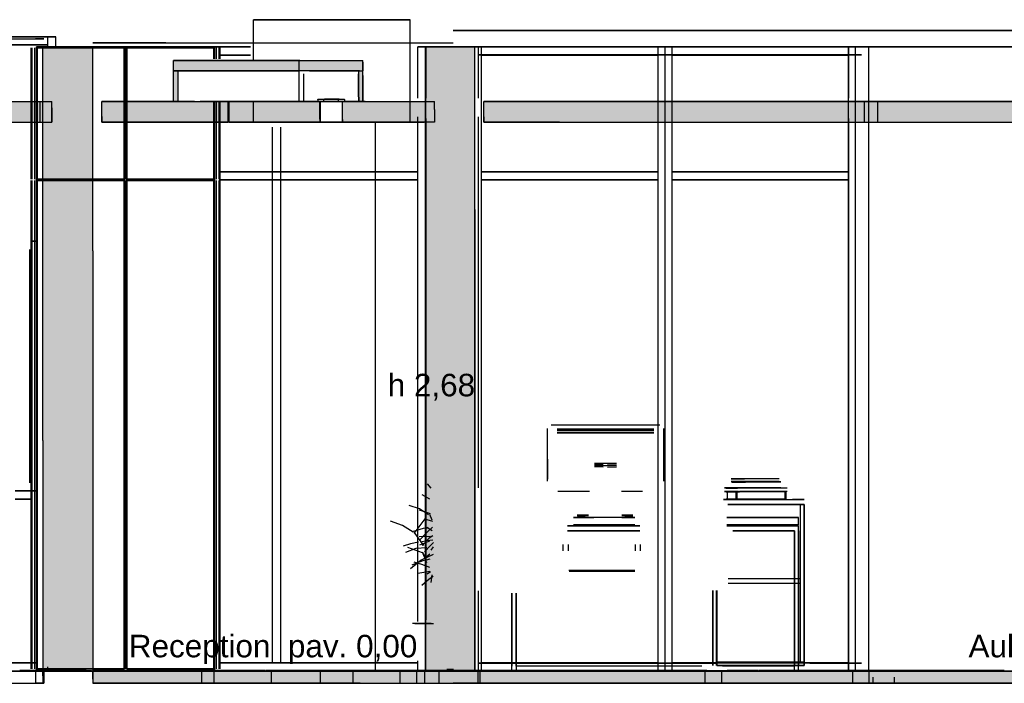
# Model space of a CAD drawing. Header units: millimetres. Extents: x -8253 to 34045, y -61360 to 6071.
# Tile 14 of 67: x 11052 to 15862, y -50060 to -46817. Entities that reach past the tile are written whole.
import ezdxf
from ezdxf.enums import TextEntityAlignment as Align

# ---------------------------------------------------------------- set-up
doc = ezdxf.new("R2010")
doc.units = ezdxf.units.MM
for name, color, linetype in [('S-QUOTE', 40, 'Continuous'), ('S-TAGLIO-ALTRO', 8, 'Continuous'), ('S-TAGLIO-CS', 9, 'Continuous'), ('S-TAGLIO-NUOVO', 40, 'Continuous'), ('S-TAGLIO-PAV', 33, 'Continuous'), ('S-TAGLIO-SOFF', 8, 'Continuous'), ('S-TESTI', 7, 'Continuous'), ('S-VISTA', 8, 'Continuous'), ('S-VISTA-ARREDI', 9, 'Continuous')]:
    doc.layers.add(name, color=color, linetype=linetype)
doc.styles.add('VISIO', font='arial.ttf')

msp = doc.modelspace()

# ---------------------------------------------------------------- hatches: boundary and pattern name
at = {"layer": 'S-TAGLIO-ALTRO'}
msp.add_hatch(color=8, dxfattribs=at).paths.add_polyline_path([(11164, -50000), (11164, -48874), (11164, -46950), (11320, -46950), (11410, -46950), (11410, -47946), (11410, -50000), (11246, -50000), (11164, -50000)])
at = {"layer": 'S-TAGLIO-CS'}
for points in [[(12708, -47068), (12468, -47068), (12420, -47068), (11824, -47068), (11810, -47068), (11808, -47068), (11804, -47068), (11804, -47066), (11804, -47016), (12404, -47016), (12408, -47016), (12420, -47016), (12728, -47016), (12728, -47024), (12728, -47068), (12712, -47068), (12708, -47068)], [(11810, -47068), (11824, -47068), (11824, -47216), (11804, -47216), (11804, -47214), (11804, -47068), (11808, -47068), (11810, -47068)], [(12708, -47068), (12712, -47068), (12728, -47068), (12728, -47090), (12728, -47216), (12712, -47216), (12708, -47216), (12708, -47212), (12708, -47196), (12708, -47194), (12708, -47082), (12708, -47068)], [(10718, -47316), (10704, -47316), (10704, -47220), (10704, -47216), (10708, -47216), (10712, -47216), (10718, -47216), (10750, -47216), (10756, -47216), (10784, -47216), (10798, -47216), (10804, -47216), (11208, -47216), (11208, -47248), (11208, -47316), (10756, -47316), (10750, -47316), (10718, -47316)], [(12518, -47316), (12440, -47316), (12332, -47316), (11826, -47316), (11454, -47316), (11454, -47290), (11454, -47216), (11804, -47216), (11824, -47216), (11906, -47216), (11934, -47216), (12440, -47216), (12508, -47216), (12512, -47216), (12518, -47216), (12518, -47302), (12518, -47316)], [(13080, -47316), (12740, -47316), (12628, -47316), (12628, -47304), (12628, -47216), (12640, -47216), (12708, -47216), (12712, -47216), (12728, -47216), (12740, -47216), (13080, -47216), (13080, -47256), (13080, -47316)], [(18892, -47316), (18250, -47316), (18198, -47316), (18004, -47316), (14106, -47316), (14050, -47316), (14034, -47316), (13690, -47316), (13320, -47316), (13320, -47292), (13320, -47216), (13690, -47216), (14034, -47216), (14050, -47216), (14106, -47216), (14300, -47216), (18198, -47216), (18250, -47216), (18892, -47216), (19268, -47216), (19268, -47230), (19268, -47316), (18892, -47316)]]:
    msp.add_hatch(color=9, dxfattribs=at).paths.add_polyline_path(points)
at = {"layer": 'S-TAGLIO-NUOVO'}
msp.add_hatch(color=40, dxfattribs=at).paths.add_polyline_path([(13276, -50000), (13260, -50000), (13098, -50000), (13036, -50000), (13036, -49206), (13036, -47140), (13036, -46950), (13050, -46950), (13212, -46950), (13276, -46950), (13276, -47744), (13276, -49810), (13276, -50000)])
at = {"layer": 'S-TAGLIO-PAV'}
for points in [[(11766, -50000), (11410, -50000), (11410, -49998), (11500, -49998), (12200, -49998), (12216, -49998), (12252, -49998), (12252, -50000), (11766, -50000)], [(11410, -50060), (11410, -50040), (11410, -50000), (11766, -50000), (12252, -50000), (12254, -50000), (12256, -50000), (13456, -50000), (13458, -50000), (13460, -50000), (14176, -50000), (14660, -50000), (14662, -50000), (14802, -50000), (15460, -50000), (15862, -50000), (15864, -50000), (16360, -50000), (16472, -50000), (17064, -50000), (17066, -50000), (17068, -50000), (18268, -50000), (18270, -50000), (18272, -50000), (19230, -50000), (19230, -50008), (19230, -50060), (16472, -50060), (16360, -50060), (15582, -50060), (14856, -50060), (13860, -50060), (13668, -50060), (13432, -50060), (13170, -50060), (12926, -50060), (12854, -50060), (12716, -50060), (11410, -50060)], [(13456, -50000), (12256, -50000), (12256, -49998), (12756, -49998), (13456, -49998), (13456, -50000)], [(14176, -50000), (13460, -50000), (13460, -49998), (14360, -49998), (14660, -49998), (14660, -50000), (14176, -50000)], [(14802, -50000), (14662, -50000), (14662, -49998), (14716, -49998), (14738, -49998), (14776, -49998), (14914, -49998), (15862, -49998), (15862, -50000), (15460, -50000), (14802, -50000)]]:
    msp.add_hatch(color=33, dxfattribs=at).paths.add_polyline_path(points)

# ---------------------------------------------------------------- linework, layer by layer
at = {"layer": 'S-QUOTE'}
msp.add_line((12790, -49998), (12790, -47317), dxfattribs=at)
at = {"layer": 'S-TAGLIO-ALTRO'}
for p, q in [((11165, -48874.2), (11165, -46950)), ((11319.6, -46950), (11165, -46950)), ((11319.6, -46950), (11410, -46950)), ((11410, -47946.9), (11410, -46950)), ((11410, -47946.9), (11410, -50000)), ((11165, -48874.2), (11165, -50000)), ((11245.1, -50000), (11165, -50000)), ((11245.1, -50000), (11410, -50000))]:
    msp.add_line(p, q, dxfattribs=at)
at = {"layer": 'S-TAGLIO-CS'}
for p, q in [((12404, -47017), (11804, -47017)), ((11804, -47065.9), (11804, -47017)), ((12407.2, -47017), (12404, -47017)), ((12420, -47017), (12407.2, -47017)), ((12420, -47017), (12729, -47017)), ((12729, -47024.4), (12729, -47017)), ((12729, -47024.4), (12729, -47067)), ((11804, -47065.9), (11804, -47067)), ((11804, -47067), (11807.2, -47067)), ((11804, -47067), (11824, -47067)), ((11804, -47213.6), (11804, -47067)), ((11809.9, -47067), (11807.2, -47067)), ((12420, -47067), (11809.9, -47067)), ((11824, -47067.2), (11824, -47217)), ((12467.3, -47067), (12420, -47067)), ((12440, -47211.9), (12440, -47082)), ((12467.3, -47067), (12729, -47067)), ((12707, -47193.4), (12707, -47082)), ((12711.9, -47067), (12709, -47067)), ((12709, -47195.5), (12709, -47067)), ((12711.9, -47067), (12729, -47067)), ((12729, -47089.2), (12729, -47067)), ((12729, -47089.2), (12729, -47217)), ((10756.2, -47217), (11209, -47217)), ((11209, -47247.5), (11209, -47217)), ((11906, -47217), (11454, -47217)), ((11454, -47290.3), (11454, -47217)), ((11804, -47213.6), (11804, -47217)), ((11824, -47217), (11804, -47217)), ((11906, -47217), (11933.2, -47217)), ((12439.9, -47217), (11933.2, -47217)), ((12439.9, -47217), (12518.6, -47217)), ((12508.5, -47205), (12512.5, -47205)), ((12508.5, -47206.5), (12508.5, -47205)), ((12508.5, -47206.5), (12508.5, -47217)), ((12512.5, -47217), (12508.5, -47217)), ((12512.5, -47205), (12538.7, -47205)), ((12512.5, -47217), (12538.7, -47217)), ((12518.6, -47302.7), (12518.6, -47217)), ((12538.7, -47214.9), (12538.7, -47205)), ((12538.7, -47214.9), (12538.7, -47217)), ((12612.7, -47205), (12609, -47205)), ((12609, -47215.5), (12609, -47205)), ((12609, -47215.5), (12609, -47217)), ((12612.7, -47217), (12609, -47217)), ((12612.7, -47205), (12639, -47205)), ((12639, -47217), (12612.7, -47217)), ((12740.2, -47217), (12629, -47217)), ((12629, -47304.3), (12629, -47217)), ((12639, -47206.5), (12639, -47205)), ((12639, -47206.5), (12639, -47217)), ((12707, -47193.4), (12707, -47212)), ((12709, -47195.5), (12709, -47217)), ((12711.9, -47217), (12709, -47217)), ((12729, -47217), (12711.9, -47217)), ((12740.2, -47217), (13079, -47217)), ((13079, -47256.1), (13079, -47217)), ((13690.1, -47217), (13319, -47217)), ((13319, -47291.9), (13319, -47217)), ((13690.1, -47217), (14033.5, -47217)), ((14033.5, -47217), (14050, -47217)), ((14050, -47217), (14105.4, -47217)), ((14105.4, -47217), (14299.3, -47217)), ((18197.5, -47217), (14299.3, -47217)), ((11209, -47247.5), (11209, -47317)), ((13079, -47256.1), (13079, -47317)), ((10756.2, -47317), (11209, -47317)), ((11454, -47290.3), (11454, -47317)), ((11825.4, -47317), (11454, -47317)), ((12332.1, -47317), (11825.4, -47317)), ((12439.9, -47317), (12332.1, -47317)), ((12518.6, -47317), (12439.9, -47317)), ((12518.6, -47302.7), (12518.6, -47317)), ((12629, -47304.3), (12629, -47317)), ((12740.2, -47317), (12629, -47317)), ((13079, -47317), (12740.2, -47317)), ((13319, -47291.9), (13319, -47317)), ((13690.1, -47317), (13319, -47317)), ((13690.1, -47317), (14033.5, -47317)), ((14033.5, -47317), (14050, -47317)), ((14050, -47317), (14105.4, -47317)), ((14105.4, -47317), (18003.7, -47317))]:
    msp.add_line(p, q, dxfattribs=at)
at = {"layer": 'S-TAGLIO-NUOVO'}
for p, q in [((13049.9, -46950), (13035, -46950)), ((13035, -47139.6), (13035, -46950)), ((13212.5, -46950), (13035, -46950)), ((13035, -49205.6), (13035, -46950)), ((13049.9, -46950), (13275, -46950)), ((13212.5, -46950), (13275, -46950)), ((13275, -49810.4), (13275, -46950)), ((13275, -47744.4), (13275, -46950)), ((13035, -47139.6), (13035, -50000)), ((13275, -47744.4), (13275, -50000)), ((13035, -49205.6), (13035, -50000)), ((13275, -49810.4), (13275, -50000)), ((13260.1, -50000), (13035, -50000)), ((13097.5, -50000), (13035, -50000)), ((13097.5, -50000), (13275, -50000)), ((13260.1, -50000), (13275, -50000))]:
    msp.add_line(p, q, dxfattribs=at)
at = {"layer": 'S-TAGLIO-PAV'}
for p, q in [((3487.7, -50000), (11165, -50000)), ((11052.3, -50000), (11053, -50000)), ((11059.3, -49998), (11053, -49998)), ((11053, -49998.2), (11053, -50000)), ((11059.3, -49998), (11064.5, -49998)), ((11064.5, -49998), (11070.8, -49998)), ((11070.8, -49998), (11071.9, -49998)), ((11071.9, -49998), (11165, -49998)), ((11165, -49999.7), (11165, -49998)), ((11165, -50023.1), (11165, -50000)), ((11319.6, -50000), (11165, -50000)), ((11165, -50023.1), (11165, -50060)), ((11319.6, -50000), (11410, -50000)), ((11499.5, -49998), (11410, -49998)), ((11410, -49998.3), (11410, -50000)), ((11410, -50040.4), (11410, -50000)), ((11766.8, -50000), (11410, -50000)), ((12200.1, -49998), (11499.5, -49998)), ((11766.8, -50000), (14175.4, -50000)), ((12215.1, -49998), (12200.1, -49998)), ((12215.1, -49998), (12253, -49998)), ((12253, -49999.8), (12253, -49998)), ((12253.4, -50000), (12256, -50000)), ((12755.6, -49998), (12256, -49998)), ((12256, -49998.8), (12256, -49998)), ((12256, -49998.8), (12256, -50000)), ((12755.6, -49998), (13456, -49998)), ((13456, -49999.2), (13456, -49998)), ((13456, -49999.2), (13456, -50000)), ((13456, -50000), (13457.9, -50000)), ((13457.9, -50000), (13459, -50000)), ((14359.6, -49998), (13459, -49998)), ((13459, -49999.5), (13459, -49998)), ((14175.4, -50000), (14802.9, -50000)), ((14359.6, -49998), (14659, -49998)), ((14659, -49998.5), (14659, -50000)), ((14661.3, -50000), (14659, -50000)), ((14661.3, -50000), (14662, -50000)), ((14716.5, -49998), (14662, -49998)), ((14662, -49998.2), (14662, -50000)), ((14716.5, -49998), (14738.7, -49998)), ((14738.7, -49998), (14775.1, -49998)), ((14775.1, -49998), (14914.4, -49998)), ((15460.4, -50000), (14802.9, -50000)), ((14914.4, -49998), (15862, -49998)), ((16359.9, -50000), (15460.4, -50000)), ((15862, -49999.6), (15862, -49998)), ((15862.6, -50000), (15862, -50000)), ((9360.1, -50060), (11165, -50060)), ((11410, -50040.4), (11410, -50060)), ((12716, -50060), (11410, -50060)), ((12716, -50060), (12853.9, -50060)), ((12853.9, -50060), (12926.7, -50060)), ((12926.7, -50060), (13170, -50060)), ((13432.3, -50060), (13170, -50060)), ((13667.2, -50060), (13432.3, -50060)), ((13861, -50060), (13667.2, -50060)), ((14856.9, -50060), (13861, -50060)), ((15581.2, -50060), (14856.9, -50060)), ((16359.9, -50060), (15581.2, -50060))]:
    msp.add_line(p, q, dxfattribs=at)
at = {"layer": 'S-TAGLIO-SOFF'}
for p, q in [((13432.3, -46870), (13170, -46870)), ((13667.2, -46870), (13432.3, -46870)), ((16359.9, -46870), (13667.2, -46870)), ((9360.1, -46910), (11165, -46910)), ((11766.8, -46930), (11410, -46930)), ((11766.8, -46930), (12716, -46930)), ((12716, -46930), (12853.9, -46930)), ((12853.9, -46930), (12926.7, -46930)), ((12926.7, -46930), (13157.7, -46930)), ((13157.7, -46930), (13170, -46930))]:
    msp.add_line(p, q, dxfattribs=at)
at = {"layer": 'S-VISTA'}
for p, q in [((12959, -46817), (12195, -46817)), ((12195, -46817), (12959, -46817)), ((12195, -47017), (12195, -46817)), ((12195, -47017), (12195, -46817)), ((12959, -47317), (12959, -46817)), ((12959, -47317), (12959, -46817)), ((13170, -46870), (13290, -46870)), ((13290, -46870), (15325, -46870)), ((14400, -46870), (13290, -46870)), ((13300, -46870), (14400, -46870)), ((14400, -46870), (14480, -46870)), ((14480, -46870), (14400, -46870)), ((14480, -46870), (15120, -46870)), ((15120, -46870), (14480, -46870)), ((15120, -46870), (15200, -46870)), ((15220, -46870), (15120, -46870)), ((15200, -46870), (16060, -46870)), ((15325, -46870), (15220, -46870)), ((7721, -46900), (11189, -46900)), ((11189, -46900), (7721, -46900)), ((7721, -46940), (11189, -46940)), ((11189, -46940), (7721, -46940)), ((7721, -46940), (11189, -46940)), ((11189, -46940), (7721, -46940)), ((7820, -46910), (11170, -46910)), ((11170, -46910), (11130, -46910)), ((11130, -46910), (11165, -46910)), ((11189, -46900), (11229, -46900)), ((11229, -46900), (11189, -46900)), ((11189, -46950), (11189, -46900)), ((11189, -46950), (11189, -46900)), ((11189, -46940), (11189, -46900)), ((11189, -46940), (11189, -46900)), ((11229, -46950), (11229, -46900)), ((11229, -46950), (11229, -46900)), ((11410, -46930), (11940, -46930)), ((11940, -46930), (12000, -46930)), ((12000, -46930), (12224, -46930)), ((12950, -46930), (12990, -46930)), ((12990, -46930), (13030, -46930)), ((13030, -46930), (13100, -46930)), ((13100, -46930), (13170, -46930)), ((11109, -47597), (11109, -46955)), ((11109, -47597), (11109, -46955)), ((11109, -47597), (11109, -46955)), ((11109, -47597), (11109, -46955)), ((11113, -47597), (11113, -46955)), ((11113, -47597), (11113, -46955)), ((11113, -47597), (11113, -46955)), ((11113, -47597), (11113, -46955)), ((11127, -47597), (11127, -46955)), ((11127, -47597), (11127, -46955)), ((11127, -47597), (11127, -46955)), ((11127, -47597), (11127, -46955)), ((11135, -46950), (11165, -46950)), ((11300, -46950), (11135, -46950)), ((11135, -50000), (11135, -46950)), ((11135, -46950), (12005, -46950)), ((12005, -46950), (11135, -46950)), ((11135, -50000), (11135, -46950)), ((11135, -50000), (11135, -46950)), ((11135, -47597), (11135, -46955)), ((11135, -47597), (11135, -46955)), ((11567, -46955), (11135, -46955)), ((11135, -47597), (11135, -46955)), ((11135, -47597), (11135, -46955)), ((11139, -47597), (11139, -46955)), ((11139, -46955), (11563, -46955)), ((11139, -47597), (11139, -46955)), ((11290, -46950), (11165, -46950)), ((11165, -46950), (11290, -46950)), ((11405, -46950), (11165, -46950)), ((11410, -46950), (11165, -46950)), ((11170, -46950), (11290, -46950)), ((11185, -46950), (11265, -46950)), ((11350, -46950), (11290, -46950)), ((11290, -46950), (11400, -46950)), ((11290, -46950), (11405, -46950)), ((11360, -46950), (11300, -46950)), ((11400, -46950), (11350, -46950)), ((11405, -46950), (11360, -46950)), ((11640, -46950), (11410, -46950)), ((11563, -47597), (11563, -46955)), ((11567, -47597), (11567, -46955)), ((11567, -47597), (11567, -46955)), ((12005, -46955), (11573, -46955)), ((11573, -47597), (11573, -46955)), ((11573, -47597), (11573, -46955)), ((11577, -46955), (12001, -46955)), ((11577, -47597), (11577, -46955)), ((11578, -46950), (11618, -46950)), ((11618, -46950), (11578, -46950)), ((11595, -46950), (11631, -46950)), ((11675, -46950), (11595, -46950)), ((11618, -46950), (12180.2, -46950)), ((12180.2, -46950), (11618, -46950)), ((11631, -46950), (11670, -46950)), ((11675, -46950), (11640, -46950)), ((11705, -46950), (11675, -46950)), ((12001, -47008.5), (12001, -46955)), ((12005, -47000), (12005, -46950)), ((12005, -47008.5), (12005, -46955)), ((12005, -47008.5), (12005, -46955)), ((12013, -47008.5), (12013, -46955)), ((12026.9, -46990), (12180.2, -46990)), ((12180.2, -46990), (12026.9, -46990)), ((12026.9, -46990), (12180.2, -46990)), ((12180.2, -46990), (12026.9, -46990)), ((12027, -47008.5), (12027, -46955)), ((12027, -47008.5), (12027, -46955)), ((12027, -47008.5), (12027, -46955)), ((12027, -47008.5), (12027, -46955)), ((12031, -47008.5), (12031, -46955)), ((12031, -47008.5), (12031, -46955)), ((12031, -47008.5), (12031, -46955)), ((12031, -47008.5), (12031, -46955)), ((12998, -46950), (13038, -46950)), ((13038, -46950), (12998, -46950)), ((12998, -47200), (12998, -46950)), ((12998, -47200), (12998, -46950)), ((12998, -46990), (12998, -46950)), ((12998, -46990), (12998, -46950)), ((12998, -47191.4), (12998, -46990)), ((12998, -47191.4), (12998, -46990)), ((13275, -46950), (13035, -46950)), ((13035, -47200), (13035, -46950)), ((13035, -46950), (13275, -46950)), ((13035, -50000), (13035, -46950)), ((13038, -47200), (13038, -46950)), ((13038, -47200), (13038, -46950)), ((13275, -47200), (13275, -46950)), ((13275, -50000), (13275, -46950)), ((13275, -46950), (13309, -46950)), ((13275, -50000), (13275, -46950)), ((13309, -46950), (13276, -46950)), ((13276, -47200), (13276, -46950)), ((13293, -47200), (13293, -46950)), ((13293, -47200), (13293, -46950)), ((13293, -46950), (15367, -46950)), ((15367, -46950), (13293, -46950)), ((13293, -46989), (13293, -46950)), ((13293, -46989), (13293, -46950)), ((13293, -46989), (15164.7, -46989)), ((15164.7, -46989), (13293, -46989)), ((13293, -46989), (15164.7, -46989)), ((15164.7, -46989), (13293, -46989)), ((13293, -47190.5), (13293, -46989)), ((13293, -47190.5), (13293, -46989)), ((13309, -47200), (13309, -46950)), ((13309, -50000), (13309, -46950)), ((14172, -46950), (13309, -46950)), ((13309, -46950), (14171, -46950)), ((13309, -46990), (13309, -46950)), ((13309, -46990), (13309, -46950)), ((14172, -46990), (13309, -46990)), ((13309, -46990), (14171, -46990)), ((14171, -46990), (13309, -46990)), ((13309, -46990), (14171, -46990)), ((13309, -49960), (13309, -46990)), ((13309, -49960), (13309, -46990)), ((14171, -46950), (14205, -46950)), ((14171, -50000), (14171, -46950)), ((14171, -46990), (14171, -46950)), ((14171, -47191.4), (14171, -46990)), ((14171, -47191.4), (14171, -46990)), ((14206, -46950), (14172, -46950)), ((14172, -47200), (14172, -46950)), ((14172, -46990), (14172, -46950)), ((14205, -50000), (14205, -46950)), ((14205, -46950), (14239, -46950)), ((14205, -50000), (14205, -46950)), ((14206, -47200), (14206, -46950)), ((14239, -46950), (14206, -46950)), ((14206, -47200), (14206, -46950)), ((14239, -47200), (14239, -46950)), ((14239, -50000), (14239, -46950)), ((15102, -46950), (14239, -46950)), ((14239, -46950), (15101, -46950)), ((14239, -46990), (14239, -46950)), ((14239, -46990), (14239, -46950)), ((15102, -46990), (14239, -46990)), ((14239, -46990), (15101, -46990)), ((15101, -46990), (14239, -46990)), ((14239, -46990), (15101, -46990)), ((14239, -47191.4), (14239, -46990)), ((14239, -47191.4), (14239, -46990)), ((15101, -46950), (15135, -46950)), ((15101, -50000), (15101, -46950)), ((15101, -46990), (15101, -46950)), ((15101, -47191.4), (15101, -46990)), ((15101, -47191.4), (15101, -46990)), ((15135, -46950), (15102, -46950)), ((15102, -47200), (15102, -46950)), ((15102, -46990), (15102, -46950)), ((15200, -46950), (15135, -46950)), ((15135, -46950), (15200, -46950)), ((15135, -50000), (15135, -46950)), ((15135, -47200), (15135, -46950)), ((15135, -47200), (15135, -46950)), ((15135, -50000), (15135, -46950)), ((16050, -46950), (15200, -46950)), ((15200, -46950), (15325, -46950)), ((15200, -50000), (15200, -46950)), ((15325, -46950), (15355, -46950)), ((15355, -46950), (15425, -46950)), ((15425, -46950), (15365, -46950)), ((15390, -46950), (15790, -46950)), ((15790, -46950), (15855, -46950)), ((15855, -46950), (16050, -46950)), ((11804, -47017), (12418, -47017)), ((11804, -47067), (11804, -47017)), ((12418, -47067), (12418, -47017)), ((12422, -47017), (12729, -47017)), ((12729, -47067), (12729, -47017)), ((11804, -47067), (12418, -47067)), ((11804, -47067), (12418, -47067)), ((11804, -47217), (11804, -47067)), ((12418, -47217), (12418, -47067)), ((12709, -47067), (12442, -47067)), ((12473.2, -47067), (12729, -47067)), ((12473.2, -47067), (12729, -47067)), ((12709, -47217), (12709, -47067)), ((12729, -47217), (12729, -47067)), ((10766.1, -47217), (11120.9, -47217)), ((11153, -47217), (11209, -47217)), ((11153, -47317), (11153, -47217)), ((11209, -47317), (11209, -47217)), ((11454, -47217), (12071, -47217)), ((11454, -47317), (11454, -47217)), ((11804, -47217), (12418, -47217)), ((12001, -47597), (12001, -47222.5)), ((12005, -47597), (12005, -47222.5)), ((12005, -47597), (12005, -47222.5)), ((12013, -47597), (12013, -47222.5)), ((12027, -47597), (12027, -47222.5)), ((12031, -47597), (12031, -47222.5)), ((12071, -47317), (12071, -47217)), ((12075, -47217), (12526.8, -47217)), ((12075, -47317), (12075, -47217)), ((12195, -47317), (12195, -47217)), ((12195, -47317), (12195, -47217)), ((12422, -47217), (12729, -47217)), ((12709, -47217), (12442, -47217)), ((12512, -47205), (12639, -47205)), ((12512, -47217), (12639, -47217)), ((12629, -47217), (12522, -47217)), ((12522, -47317), (12522, -47217)), ((12609, -47205), (12542, -47205)), ((12609, -47217), (12542, -47217)), ((12627.2, -47217), (13028.8, -47217)), ((12629, -47317), (12629, -47217)), ((13319, -47217), (15179, -47217)), ((13319, -47317), (13319, -47217)), ((13319, -47217), (15131.9, -47217)), ((15128.7, -47217), (13319, -47217)), ((15179, -47217), (15244, -47217)), ((15179, -47317), (15179, -47217)), ((15179, -47317), (15179, -47217)), ((15244, -47217), (16094, -47217)), ((15244, -47317), (15244, -47217)), ((12027, -47597), (12027, -47276)), ((12027, -47597), (12027, -47276)), ((12027, -47597), (12027, -47276)), ((12031, -47597), (12031, -47276)), ((12031, -47597), (12031, -47276)), ((12031, -47597), (12031, -47276)), ((7725, -47317), (11120.9, -47317)), ((11153, -47317), (11209, -47317)), ((11454, -47317), (12071, -47317)), ((12005, -50000), (12005, -47300)), ((12075, -47317), (13028.8, -47317)), ((12959, -47317), (12195, -47317)), ((12195, -47317), (12959, -47317)), ((12629, -47317), (12522, -47317)), ((12998, -49758.6), (12998, -47292)), ((12998, -49758.6), (12998, -47292)), ((12998, -49750), (12998, -47300)), ((12998, -49750), (12998, -47300)), ((13035, -49750), (13035, -47300)), ((13038, -49750), (13038, -47300)), ((13038, -49750), (13038, -47300)), ((13275, -49100), (13275, -47300)), ((13276, -50000), (13276, -47300)), ((13293, -49104.7), (13293, -47291.2)), ((13293, -49104.7), (13293, -47291.2)), ((13293, -49100), (13293, -47300)), ((13293, -49100), (13293, -47300)), ((13309, -50000), (13309, -47300)), ((13319, -47317), (15179, -47317)), ((14171, -49960), (14171, -47292)), ((14171, -49960), (14171, -47292)), ((14172, -50000), (14172, -47300)), ((14206, -50000), (14206, -47300)), ((14206, -50000), (14206, -47300)), ((14239, -49960), (14239, -47292)), ((14239, -49960), (14239, -47292)), ((14239, -50000), (14239, -47300)), ((15101, -49960), (15101, -47292)), ((15101, -49960), (15101, -47292)), ((15102, -50000), (15102, -47300)), ((15135, -50000), (15135, -47300)), ((15135, -50000), (15135, -47300)), ((15179, -47317), (15244, -47317)), ((15244, -47317), (16094, -47317)), ((12288, -49960), (12288, -47342.4)), ((12288, -49960), (12288, -47342.4)), ((12328, -49960), (12328, -47342.4)), ((12328, -49960), (12328, -47342.4)), ((12026.9, -47560), (12998, -47560)), ((12998, -47560), (12026.9, -47560)), ((12998, -47600), (12998, -47560)), ((12998, -47600), (12998, -47560)), ((14172, -47560), (13309, -47560)), ((13309, -47560), (14171, -47560)), ((13309, -47600), (13309, -47560)), ((13309, -47600), (13309, -47560)), ((14171, -47600), (14171, -47560)), ((14172, -47600), (14172, -47560)), ((15102, -47560), (14239, -47560)), ((14239, -47560), (15101, -47560)), ((14239, -47600), (14239, -47560)), ((14239, -47600), (14239, -47560)), ((15101, -47600), (15101, -47560)), ((15102, -47600), (15102, -47560)), ((11109, -49990), (11109, -47603)), ((11109, -49990), (11109, -47603)), ((11109, -49990), (11109, -47603)), ((11109, -49990), (11109, -47603)), ((11113, -49990), (11113, -47603)), ((11113, -49990), (11113, -47603)), ((11113, -49990), (11113, -47603)), ((11113, -49990), (11113, -47603)), ((11127, -49990), (11127, -47603)), ((11127, -49990), (11127, -47603)), ((11127, -49990), (11127, -47603)), ((11127, -49990), (11127, -47603)), ((11567, -47597), (11135, -47597)), ((11135, -49990), (11135, -47603)), ((11135, -49990), (11135, -47603)), ((11567, -47603), (11135, -47603)), ((11135, -49990), (11135, -47603)), ((11135, -49990), (11135, -47603)), ((11139, -47597), (11563, -47597)), ((11139, -49990), (11139, -47603)), ((11139, -47603), (11563, -47603)), ((11139, -49990), (11139, -47603)), ((11563, -49990), (11563, -47603)), ((11567, -49990), (11567, -47603)), ((11567, -49990), (11567, -47603)), ((12005, -47597), (11573, -47597)), ((12005, -47603), (11573, -47603)), ((11573, -49990), (11573, -47603)), ((11573, -49990), (11573, -47603)), ((11577, -47597), (12001, -47597)), ((11577, -47603), (12001, -47603)), ((11577, -49990), (11577, -47603)), ((12001, -49990), (12001, -47603)), ((12005, -49990), (12005, -47603)), ((12005, -49990), (12005, -47603)), ((12013, -49990), (12013, -47603)), ((12026.9, -47600), (12998, -47600)), ((12998, -47600), (12026.9, -47600)), ((12027, -49990), (12027, -47603)), ((12027, -49990), (12027, -47603)), ((12027, -49990), (12027, -47603)), ((12027, -49990), (12027, -47603)), ((12031, -49990), (12031, -47603)), ((12031, -49990), (12031, -47603)), ((12031, -49990), (12031, -47603)), ((12031, -49990), (12031, -47603)), ((14172, -47600), (13309, -47600)), ((13309, -47600), (14171, -47600)), ((15102, -47600), (14239, -47600)), ((14239, -47600), (15101, -47600)), ((13293, -49961), (13293, -49608.4)), ((13293, -49961), (13293, -49608.4)), ((13275, -50000), (13275, -49650)), ((13293, -50000), (13293, -49650)), ((13293, -50000), (13293, -49650)), ((10384.8, -49960), (11138.7, -49960)), ((11138.7, -49960), (10384.8, -49960)), ((10384.8, -49960), (11138.7, -49960)), ((11138.7, -49960), (10384.8, -49960)), ((12026.9, -49960), (12998, -49960)), ((12998, -49960), (12026.9, -49960)), ((12026.9, -49960), (12998, -49960)), ((12998, -49960), (12026.9, -49960)), ((12288, -49960), (12328, -49960)), ((12328, -49960), (12288, -49960)), ((12998, -50000), (12998, -49950)), ((12998, -50000), (12998, -49950)), ((12998, -50000), (12998, -49960)), ((12998, -50000), (12998, -49960)), ((13293, -49961), (14456.5, -49961)), ((14456.5, -49961), (13293, -49961)), ((13293, -50000), (13293, -49961)), ((13293, -50000), (13293, -49961)), ((13293, -49961), (14456.5, -49961)), ((14456.5, -49961), (13293, -49961)), ((14172, -49960), (13309, -49960)), ((13309, -49960), (14171, -49960)), ((13309, -50000), (13309, -49960)), ((13309, -50000), (13309, -49960)), ((14171, -49960), (13309, -49960)), ((13309, -49960), (14171, -49960)), ((14171, -50000), (14171, -49960)), ((14172, -50000), (14172, -49960)), ((15102, -49960), (14239, -49960)), ((14239, -49960), (15101, -49960)), ((14239, -50000), (14239, -49960)), ((14239, -50000), (14239, -49960)), ((15101, -49960), (14239, -49960)), ((14239, -49960), (15101, -49960)), ((14911.7, -49961), (15164.7, -49961)), ((15164.7, -49961), (14911.7, -49961)), ((14911.7, -49961), (15164.7, -49961)), ((15164.7, -49961), (14911.7, -49961)), ((15101, -50000), (15101, -49960)), ((15102, -50000), (15102, -49960)), ((7820, -50000), (11170, -50000)), ((10585.9, -50000), (11189, -50000)), ((11189, -50000), (10585.9, -50000)), ((11053, -49998), (11170, -49998)), ((11170, -49998), (11053, -49998)), ((11053, -49998), (11403, -49998)), ((11053, -49998), (11170, -49998)), ((11053, -49998), (11403, -49998)), ((11053, -49998), (11130, -49998)), ((11053, -49998), (11130, -49998)), ((11170, -50000), (11053, -50000)), ((11053, -50000), (11170, -50000)), ((11053, -50000), (11170, -50000)), ((11053, -50000), (11403, -50000)), ((11053, -50000), (11403, -50000)), ((11053, -50000), (11130, -50000)), ((11053, -50000), (11130, -50000)), ((11130, -49998), (11170, -49998)), ((11165, -49998), (11130, -49998)), ((11170, -50000), (11130, -50000)), ((11130, -50000), (11165, -50000)), ((11130, -50000), (11130, -50060)), ((11130, -50000), (11130, -50060)), ((11130, -50000), (11170, -50000)), ((11165, -50000), (11130, -50000)), ((11135, -49990), (11405, -49990)), ((11567, -49990), (11135, -49990)), ((11135, -50000), (11165, -50000)), ((11300, -50000), (11135, -50000)), ((11135, -50000), (12005, -50000)), ((11390.9, -50000), (11135, -50000)), ((11404, -49990), (11139, -49990)), ((11139, -49990), (11563, -49990)), ((11290, -50000), (11165, -50000)), ((11165, -50000), (11290, -50000)), ((11405, -50000), (11165, -50000)), ((11410, -50000), (11165, -50000)), ((11165, -50000), (11165, -50060)), ((11410, -50000), (11165, -50000)), ((11376.3, -49998), (11170, -49998)), ((11170, -49998), (11377.5, -49998)), ((11170, -50000), (11290, -50000)), ((11170, -50000), (11170, -50060)), ((11170, -50000), (11170, -50060)), ((11422.4, -50000), (11170, -50000)), ((11170, -50000), (11377.5, -50000)), ((11170, -50000), (11377.5, -50000)), ((11376.3, -50000), (11170, -50000)), ((11185, -50000), (11265, -50000)), ((11189, -50000), (11189, -49980)), ((11189, -50000), (11189, -49980)), ((11189, -50000), (11229, -50000)), ((11229, -50000), (11189, -50000)), ((11350, -50000), (11290, -50000)), ((11290, -50000), (11400, -50000)), ((11290, -50000), (11405, -50000)), ((11360, -50000), (11300, -50000)), ((11400, -50000), (11350, -50000)), ((11405, -50000), (11360, -50000)), ((11940, -49998), (11410, -49998)), ((11410, -50000), (11940, -50000)), ((11410, -50000), (11410, -50060)), ((11940, -50000), (11410, -50000)), ((12005, -49990), (11573, -49990)), ((11577, -49990), (12001, -49990)), ((12000, -49998), (11940, -49998)), ((11940, -50000), (12000, -50000)), ((11940, -50000), (11940, -50060)), ((12000, -50000), (11940, -50000)), ((12000, -49998), (12253, -49998)), ((12000, -49998), (12253, -49998)), ((12000, -50000), (12000, -50060)), ((12000, -50000), (12000, -50060)), ((12000, -50000), (12253, -50000)), ((12000, -50000), (12253, -50000)), ((12003, -49998), (12253, -49998)), ((12003, -49998), (12253, -49998)), ((12003, -50000), (12253, -50000)), ((12003, -50000), (12253, -50000)), ((12026.9, -50000), (12998, -50000)), ((12998, -50000), (12026.9, -50000)), ((13290, -50000), (12028.1, -50000)), ((12253, -49998), (12046.7, -49998)), ((12253, -50000), (12046.7, -50000)), ((12256, -49998), (13456, -49998)), ((13290, -49998), (12256, -49998)), ((12256, -49998), (13456, -49998)), ((12256, -49998), (13456, -49998)), ((12256, -49998), (13456, -49998)), ((12256, -49998), (13456, -49998)), ((12256, -49998), (13456, -49998)), ((13290, -50000), (12256, -50000)), ((12256, -50000), (13456, -50000)), ((12256, -50000), (13456, -50000)), ((12256, -50000), (13456, -50000)), ((12256, -50000), (13456, -50000)), ((12256, -50000), (13456, -50000)), ((12256, -50000), (13456, -50000)), ((12280, -50000), (12280, -50060)), ((12520, -50000), (12520, -50060)), ((12680, -50000), (12680, -50060)), ((12910, -50000), (12910, -50060)), ((12990, -50000), (12990, -50060)), ((12998, -50000), (13038, -50000)), ((13038, -50000), (12998, -50000)), ((13030, -50000), (13030, -50060)), ((13030, -50000), (13030, -50060)), ((13275, -50000), (13035, -50000)), ((13035, -50000), (13275, -50000)), ((13100, -50000), (13100, -50060)), ((13130, -50000), (13180, -50000)), ((13180, -50000), (13130, -50000)), ((13130, -50000), (13180, -50000)), ((13180, -50000), (13130, -50000)), ((13139, -49992), (13171, -49992)), ((13171, -49992), (13139, -49992)), ((13139, -49992), (13171, -49992)), ((13171, -49992), (13139, -49992)), ((13139, -49992), (13171, -49992)), ((13171, -49992), (13139, -49992)), ((13275, -50000), (13309, -50000)), ((13309, -50000), (13276, -50000)), ((13456, -49998), (13290, -49998)), ((13290, -50000), (14409.2, -50000)), ((13290, -50000), (13290, -50060)), ((13290, -50000), (13290, -50060)), ((13290, -50000), (13290, -50060)), ((13456, -50000), (13290, -50000)), ((13293, -50000), (14405.9, -50000)), ((14405.9, -50000), (13293, -50000)), ((13300, -50000), (13300, -50060)), ((14172, -50000), (13309, -50000)), ((13309, -50000), (14171, -50000)), ((13459, -49998), (14409, -49998)), ((14409, -49998), (13459, -49998)), ((13459, -49998), (14409, -49998)), ((13459, -49998), (14409, -49998)), ((13459, -49998), (14659, -49998)), ((13459, -49998), (14409, -49998)), ((13459, -49998), (14659, -49998)), ((14409, -50000), (13459, -50000)), ((13459, -50000), (14409, -50000)), ((13459, -50000), (14409, -50000)), ((13459, -50000), (14409, -50000)), ((13459, -50000), (14409, -50000)), ((13459, -50000), (14659, -50000)), ((13459, -50000), (14659, -50000)), ((14171, -50000), (14205, -50000)), ((14206, -50000), (14172, -50000)), ((14205, -50000), (14239, -50000)), ((14239, -50000), (14206, -50000)), ((15102, -50000), (14239, -50000)), ((14239, -50000), (15101, -50000)), ((14480, -50000), (14400, -50000)), ((14400, -50000), (14400, -50060)), ((14480, -50000), (14480, -50060)), ((14507, -50000), (15164.7, -50000)), ((15164.7, -50000), (14507, -50000)), ((14509, -49998), (14659, -49998)), ((14659, -49998), (14509, -49998)), ((14509, -49998), (14659, -49998)), ((14509, -49998), (14659, -49998)), ((14509, -49998), (14659, -49998)), ((14659, -50000), (14509, -50000)), ((14509, -50000), (14659, -50000)), ((14509, -50000), (14659, -50000)), ((14509, -50000), (14659, -50000)), ((14509, -50000), (14659, -50000)), ((14511, -50000), (15172.4, -50000)), ((14662, -49998), (15172, -49998)), ((15172, -49998), (14662, -49998)), ((14662, -49998), (15172, -49998)), ((14662, -49998), (15172, -49998)), ((14662, -49998), (15172, -49998)), ((15172, -50000), (14662, -50000)), ((14662, -50000), (15172, -50000)), ((14662, -50000), (15172, -50000)), ((14662, -50000), (15172, -50000)), ((14662, -50000), (15172, -50000)), ((15101, -50000), (15135, -50000)), ((15135, -50000), (15102, -50000)), ((15200, -49998), (15120, -49998)), ((15120, -49998), (15170, -49998)), ((15170, -50000), (15120, -50000)), ((15120, -50000), (15200, -50000)), ((15120, -50000), (15120, -50060)), ((15200, -50000), (15120, -50000)), ((15120, -50000), (15170, -50000)), ((15135, -50000), (15167.5, -50000)), ((15200, -50000), (15135, -50000)), ((15862, -49998), (15200, -49998)), ((16050, -50000), (15200, -50000)), ((15200, -50000), (16060, -50000)), ((15200, -50000), (15200, -50060)), ((15862, -50000), (15200, -50000)), ((7820, -50060), (11170, -50060)), ((11170, -50060), (11130, -50060)), ((11130, -50060), (11165, -50060)), ((11410, -50060), (11940, -50060)), ((11940, -50060), (12000, -50060)), ((12000, -50060), (12280, -50060)), ((12280, -50060), (12520, -50060)), ((12520, -50060), (12680, -50060)), ((12680, -50060), (12910, -50060)), ((12910, -50060), (12990, -50060)), ((12990, -50060), (13030, -50060)), ((13030, -50060), (13100, -50060)), ((13100, -50060), (13170, -50060)), ((13170, -50060), (13290, -50060)), ((13290, -50060), (15325, -50060)), ((14400, -50060), (13290, -50060)), ((13300, -50060), (14400, -50060)), ((14480, -50060), (14400, -50060)), ((14400, -50060), (14480, -50060)), ((14480, -50060), (15120, -50060)), ((15220, -50060), (15120, -50060)), ((15120, -50060), (15200, -50060)), ((15200, -50060), (16060, -50060)), ((15220, -50030), (15220, -50060)), ((15325, -50060), (15220, -50060)), ((15325, -50030), (15325, -50060)), ((15325, -50030), (15325, -50060))]:
    msp.add_line(p, q, dxfattribs=at)
at = {"layer": 'S-VISTA-ARREDI'}
for p, q in [((11130, -47900), (11110, -47900)), ((11110, -47900), (11130, -47900)), ((11110, -49120), (11110, -47900)), ((11110, -49120), (11110, -47900)), ((11102, -49080), (11102, -47940)), ((11102, -49080), (11102, -47940)), ((11110, -49080), (11110, -47940)), ((11110, -49080), (11110, -47940)), ((13630, -49071.7), (13630, -48815)), ((13630, -49072.7), (13630, -48816)), ((13649, -48797), (14179, -48797)), ((13649, -48797), (14179, -48797)), ((14150, -48818), (13678, -48818)), ((14150, -48818), (13678, -48818)), ((14198, -48815), (14198, -49071.7)), ((14198, -48816), (14198, -49072.7)), ((13678, -48824), (13914, -48824)), ((14150, -48824), (13678, -48824)), ((14150, -48836), (13678, -48836)), ((13678, -48836), (14150, -48836)), ((13914, -48824), (14150, -48824)), ((13630, -48965), (13630, -49061)), ((13630, -48966), (13630, -49062)), ((13631, -48965), (13631, -49061)), ((13631, -49062), (13631, -48965)), ((13631, -48966), (13631, -49062)), ((13860, -48985), (13968, -48985)), ((13860, -48989), (13903, -48990)), ((13968, -48997), (13860, -48997)), ((13903, -49003), (13860, -49002)), ((13968, -48989), (13924, -48990)), ((13924, -49003), (13968, -49002)), ((14699, -49060), (14528, -49060)), ((14699, -49060), (14528, -49060)), ((14528, -49060), (14592, -49060)), ((14528, -49060), (14592, -49060)), ((14699, -49060), (14529, -49060)), ((14529, -49060), (14593, -49060)), ((14763, -49060), (14592, -49060)), ((14763, -49060), (14593, -49060)), ((14762, -49060), (14699, -49060)), ((14763, -49060), (14699, -49060)), ((14763, -49060), (14699, -49060)), ((13063, -49106.5), (13044, -49085)), ((13063, -49106.5), (13044, -49085)), ((14496, -49105), (14569, -49105)), ((14554.2, -49105), (14496, -49105)), ((14554.2, -49106), (14496, -49106)), ((14568, -49106), (14496, -49106)), ((14573, -49106), (14503, -49106)), ((14503, -49106), (14558.8, -49106)), ((14528, -49074), (14592, -49074)), ((14699, -49074), (14528, -49074)), ((14529, -49074), (14699, -49074)), ((14593, -49074), (14529, -49074)), ((14532, -49075), (14572, -49075)), ((14731, -49075), (14532, -49075)), ((14532, -49077), (14598.3, -49077)), ((14532, -49077), (14571, -49077)), ((14532, -49103), (14571, -49103)), ((14532, -49105), (14572, -49105)), ((14575, -49077), (14537, -49077)), ((14537, -49103), (14575, -49103)), ((14569, -49105), (14802, -49105)), ((14572, -49075), (14771, -49075)), ((14771, -49105), (14572, -49105)), ((14763, -49074), (14592, -49074)), ((14763, -49074), (14593, -49074)), ((14762, -49074), (14699, -49074)), ((14763, -49074), (14699, -49074)), ((14763, -49074), (14699, -49074)), ((14771, -49075), (14731, -49075)), ((11110, -49120), (11030, -49120)), ((11030, -49120), (11110, -49120)), ((11130, -49120), (11110, -49120)), ((11110, -49120), (11130, -49120)), ((11110, -49160), (11110, -49120)), ((11110, -49160), (11110, -49120)), ((13056, -49159.5), (13018, -49139)), ((13056, -49159.5), (13018, -49139)), ((13836.5, -49123), (13681.6, -49123)), ((14094.7, -49123), (13991.5, -49123)), ((14554.2, -49122), (14496, -49122)), ((14496, -49122), (14568, -49122)), ((14554.2, -49123), (14496, -49123)), ((14496, -49123), (14569, -49123)), ((14503, -49122), (14573, -49122)), ((14558.8, -49122), (14503, -49122)), ((14503, -49123), (14552, -49123)), ((14564, -49123), (14503, -49123)), ((14503, -49125), (14564, -49125)), ((14503, -49125), (14552, -49125)), ((14503, -49158), (14552, -49158)), ((14510, -49158), (14510, -49125)), ((14557, -49125), (14510, -49125)), ((14510, -49125), (14568.2, -49125)), ((14510, -49158), (14557, -49158)), ((14552, -49123), (14795, -49123)), ((14552, -49158), (14552, -49125)), ((14557, -49158), (14557, -49125)), ((14802, -49123), (14569, -49123)), ((14790, -49125), (14790, -49158)), ((14795, -49125), (14795, -49158)), ((11110, -49160), (11030, -49160)), ((11030, -49160), (11110, -49160)), ((13006, -49208), (12955, -49191)), ((13006, -49208), (12955, -49191)), ((14547.2, -49161), (14491.1, -49161)), ((14491.1, -49161), (14884, -49161)), ((14503, -49160), (14552, -49160)), ((14884, -49186), (14511.2, -49186)), ((14511.2, -49186), (14884, -49186)), ((14884, -49186), (14547.2, -49186)), ((14795, -49160), (14552, -49160)), ((14884, -49161), (14827.9, -49161)), ((14866, -49955), (14866, -49186)), ((14884, -49186), (14884, -49955)), ((14884, -49955), (14884, -49186)), ((14884, -49973), (14884, -49186)), ((14884, -49186), (14884, -49973)), ((14884, -49973), (14884, -49186)), ((14884, -49186), (14884, -49973)), ((13059, -49231), (13005, -49214)), ((13059, -49231), (13005, -49214)), ((13049, -49236), (13006, -49208)), ((13049, -49236), (13006, -49208)), ((13067.5, -49263), (13056, -49235)), ((14057, -49250), (13757, -49250)), ((13757, -49250), (13857, -49250)), ((13776, -49237), (13830.4, -49237)), ((13776, -49238), (13830.4, -49238)), ((13776, -49246), (13830.4, -49246)), ((13776, -49248), (13830.4, -49248)), ((13776, -49249), (13830.4, -49249)), ((13776, -49250), (13830.4, -49250)), ((13815, -49241), (13777, -49241)), ((13777, -49243), (13815, -49243)), ((13993.6, -49237), (14048, -49237)), ((13993.6, -49238), (14048, -49238)), ((13993.6, -49246), (14048, -49246)), ((13993.6, -49248), (14048, -49248)), ((13993.6, -49249), (14048, -49249)), ((13993.6, -49250), (14048, -49250)), ((14007, -49250), (14057, -49250)), ((14047, -49241), (14008, -49241)), ((14008, -49243), (14047, -49243)), ((14047, -49239), (14017, -49239)), ((14017, -49241), (14047, -49241)), ((14857, -49250), (14507, -49250)), ((14507, -49250), (14857, -49250)), ((14857, -49286), (14857, -49250)), ((12922, -49289), (12863, -49268)), ((12922, -49289), (12863, -49268)), ((12975, -49322), (12922, -49289)), ((12975, -49322), (12922, -49289)), ((13023, -49303), (12969, -49319)), ((13023, -49303), (12969, -49319)), ((12984, -49322), (13009, -49288)), ((12984, -49322), (13009, -49288)), ((13009, -49288), (13033, -49257)), ((13009, -49288), (13033, -49257)), ((13049.5, -49301.5), (13023, -49303)), ((13049.5, -49301.5), (13023, -49303)), ((13070, -49270), (13031, -49258)), ((13070, -49270), (13031, -49258)), ((13038, -49327), (13069, -49297)), ((13038, -49327), (13069, -49297)), ((13068, -49315), (13042, -49298)), ((13068, -49315), (13042, -49298)), ((13729, -49291), (14081.9, -49291)), ((14081.9, -49291), (13729, -49291)), ((14057, -49286), (13757, -49286)), ((13757, -49286), (14057, -49286)), ((13757, -49291), (14057, -49291)), ((14057, -49291), (13757, -49291)), ((14857, -49286), (14507, -49286)), ((14507, -49286), (14857, -49286)), ((14507, -49291), (14857, -49291)), ((14857, -49291), (14507, -49291)), ((14535.6, -49291), (14838, -49291)), ((14838, -49291), (14535.6, -49291)), ((14857, -50000), (14857, -49291)), ((14857, -50000), (14857, -49291)), ((13026, -49387), (12979, -49321)), ((13057, -49342), (13003, -49344)), ((13057, -49342), (13003, -49344)), ((13008, -49358), (13038, -49327)), ((13008, -49358), (13038, -49327)), ((13052, -49351), (13019, -49386)), ((13052, -49351), (13019, -49386)), ((13070, -49339.5), (13052, -49351)), ((13070, -49339.5), (13052, -49351)), ((14081.9, -49315), (13729, -49315)), ((14081.9, -49315), (13729, -49315)), ((14081.9, -49315), (13729, -49315)), ((13729, -49315), (14081.9, -49315)), ((14838, -49315), (14535.6, -49315)), ((14838, -49315), (14535.6, -49315)), ((14838, -49315), (14535.6, -49315)), ((14535.6, -49315), (14838, -49315)), ((14838, -50000), (14838, -49315)), ((14838, -49976), (14838, -49315)), ((14838, -49315), (14838, -49976)), ((14838, -49976), (14838, -49315)), ((14857, -49976), (14857, -49315)), ((14857, -49315), (14857, -49976)), ((12962, -49378), (12926, -49389)), ((12962, -49378), (12926, -49389)), ((12984, -49409), (12949, -49397)), ((12984, -49409), (12949, -49397)), ((13001, -49370), (12962, -49378)), ((13001, -49370), (12962, -49378)), ((13042, -49398), (12988, -49402)), ((13042, -49398), (12988, -49402)), ((13055, -49365), (13006, -49385)), ((13055, -49365), (13006, -49385)), ((13010, -49369), (13041, -49362)), ((13010, -49369), (13041, -49362)), ((13030, -49418), (13059, -49387)), ((13030, -49418), (13059, -49387)), ((13041, -49362), (13071, -49359)), ((13041, -49362), (13071, -49359)), ((13059, -49387), (13074, -49372)), ((13059, -49387), (13074.5, -49372)), ((13062, -49410), (13073.5, -49392.5)), ((13062, -49410), (13073.5, -49392.5)), ((13708, -49412), (13708, -49381)), ((13731, -49381), (13731, -49412)), ((14061, -49412), (14061, -49381)), ((14084, -49381), (14084, -49412)), ((12988, -49402), (12937, -49420)), ((12988, -49402), (12937, -49420)), ((13020, -49423), (12984, -49409)), ((13020, -49423), (12984, -49409)), ((13072, -49431), (13013, -49459)), ((13072, -49431), (13013, -49459)), ((13041, -49471), (13020, -49419)), ((13035, -49448), (13022, -49420)), ((13035, -49448), (13022, -49420)), ((13056.5, -49428.5), (13038, -49443)), ((13056.5, -49428.5), (13038, -49443)), ((13013, -49459), (12962, -49500)), ((13013, -49459), (12962, -49500)), ((12999, -49469), (12968, -49482)), ((12999, -49469), (12968, -49482)), ((13017, -49480), (12979, -49468)), ((13017, -49480), (12979, -49468)), ((13031, -49458), (12999, -49469)), ((13031, -49458), (12999, -49469)), ((13056, -49494), (13017, -49480)), ((13056, -49494), (13017, -49480)), ((13039, -49456), (13057.5, -49451)), ((13039, -49456), (13057.5, -49451)), ((13036, -49517), (12997, -49523)), ((13036, -49517), (12997, -49523)), ((13055.5, -49514), (13036, -49517)), ((13055.5, -49514), (13036, -49517)), ((13059, -49515), (13043, -49526)), ((13059, -49515), (13043, -49526)), ((13072.5, -49538), (13053, -49551)), ((13072.5, -49538), (13053, -49551)), ((13066, -49530), (13060, -49568)), ((13066, -49530), (13060, -49568)), ((14058.1, -49508), (13734.9, -49508)), ((14056.6, -49513), (13736.4, -49513)), ((13053, -49551), (13017, -49582)), ((13053, -49551), (13017, -49582)), ((14513, -49548), (14863, -49548)), ((14863, -49573), (14513, -49573)), ((13457, -49620.1), (13457, -49976)), ((13457, -49976), (13457, -49620.1)), ((13477, -49620.1), (13477, -49976)), ((13477, -49620.1), (13477, -49976)), ((13477, -49976), (13477, -49620.1)), ((13477, -49631.2), (13477, -50000)), ((14438, -49973), (14438, -49607.1)), ((14438, -49607.1), (14438, -49973)), ((14438, -49973), (14438, -49607.1)), ((14438, -49607.1), (14438, -49973)), ((14456, -49607.1), (14456, -49973)), ((14456, -49973), (14456, -49607.1)), ((14456, -49607.1), (14456, -49973)), ((14456, -49973), (14456, -49607.1)), ((14458, -49605.7), (14458, -49973)), ((14458, -49973), (14458, -49605.7)), ((14458, -49605.7), (14458, -49973)), ((14458, -49973), (14458, -49605.7)), ((13457, -50000), (13457, -49645.5)), ((13457, -50000), (13457, -49645.5)), ((13004, -49768), (12971, -49768)), ((13009, -49768), (12979, -49768)), ((12982, -49768), (13016, -49768)), ((12988, -49768), (13020, -49768)), ((13042, -49768), (13004, -49768)), ((13044, -49768), (13009, -49768)), ((13016, -49768), (13054, -49768)), ((13020, -49768), (13055, -49768)), ((13061.5, -49768), (13042, -49768)), ((13062, -49768), (13044, -49768)), ((13054, -49768), (13073.5, -49768)), ((13055, -49768), (13073, -49768)), ((14384.3, -49976), (13477, -49976)), ((14384.3, -49976), (13477, -49976)), ((14458, -49955), (14884, -49955)), ((14884, -49973), (14458, -49973)), ((14458, -49973), (14884, -49973)), ((14884, -49973), (14458, -49973)), ((14838, -49976), (14485.1, -49976)), ((14838, -49976), (14485.1, -49976)), ((13477, -50000), (14397, -50000)), ((14384.3, -50000), (13477, -50000)), ((14838, -50000), (14485.1, -50000)), ((14499.2, -50000), (14857, -50000))]:
    msp.add_line(p, q, dxfattribs=at)

# ---------------------------------------------------------------- texts
at = {"layer": 'S-QUOTE', "style": 'VISIO'}
msp.add_text('h 2,68', height=110, dxfattribs=at).set_placement((12850, -48657.5))
at = {"layer": 'S-TESTI', "style": 'VISIO'}
for s, p in [('Reception  pav. 0,00', (12290, -49878)), ('Aula  pav. 0,00', (16200, -49878))]:
    msp.add_text(s, height=110, dxfattribs=at).set_placement(p, align=Align.MIDDLE_CENTER)

doc.saveas('drawing.dxf')
